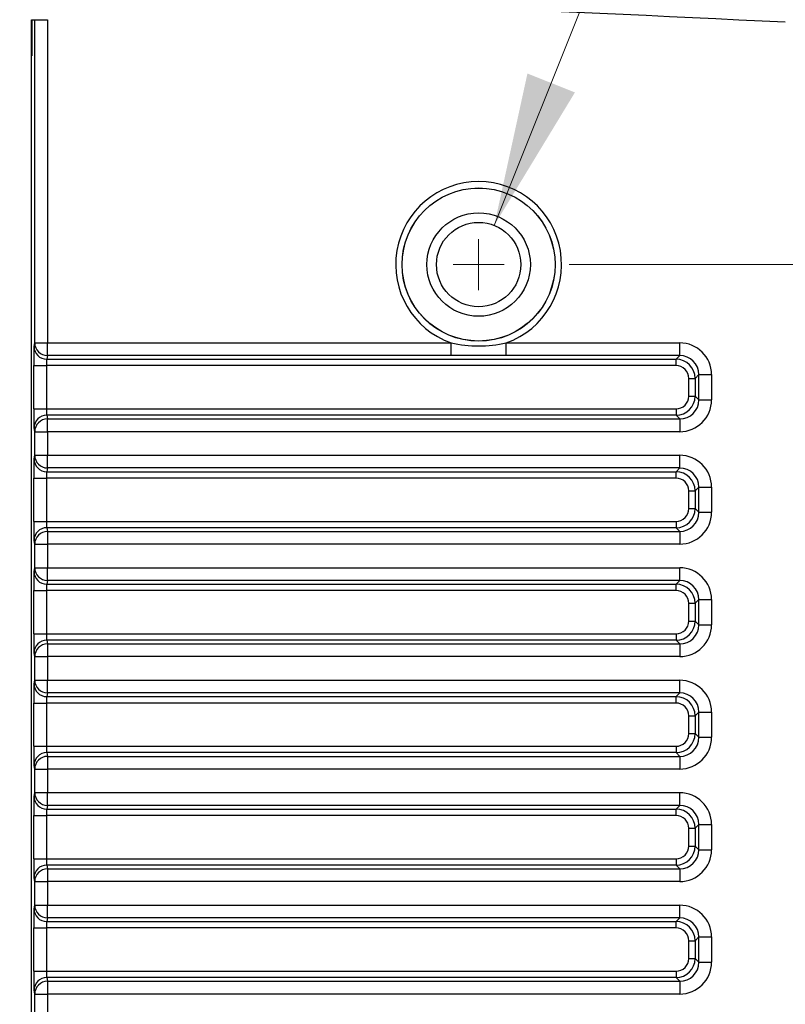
# Model space of a CAD drawing. Header units: millimetres. Extents: x 10 to 272, y 7 to 208.
# Tile 20 of 33: x 90 to 105, y 173 to 193. Entities that reach past the tile are written whole.
import ezdxf

# ---------------------------------------------------------------- set-up
doc = ezdxf.new("R2010")
doc.units = ezdxf.units.MM
doc.styles.add('SLDTEXTSTYLE3', font='TXT', dxfattribs={"width": 0.75})
doc.dimstyles.new('SLDDIMSTYLE2', dxfattribs={"dimtxt": 1.905, "dimasz": 3, "dimexe": 0, "dimexo": 0.0625, "dimgap": 0.47625, "dimtad": 0, "dimtih": 1, "dimtoh": 1, "dimdec": 1, "dimlfac": 2, "dimrnd": 1e-09, "dimzin": 4, "dimdsep": 46, "dimtxsty": 'SLDTEXTSTYLE3', "dimsah": 1, "dimcen": 0.09, "dimadec": 0, "dimazin": 1, "dimtfac": 1, "dimtdec": 1, "dimtofl": 0, "dimtmove": 0, "dimatfit": 3, "dimfxl": 1, "dimfrac": 2, "dimtolj": 1, "dimtzin": 12, "dimarcsym": 0})
doc.dimstyles.new('SLDDIMSTYLE3', dxfattribs={"dimtxt": 1.905, "dimasz": 3, "dimexe": 0, "dimexo": 0.0625, "dimgap": 0.47625, "dimtad": 0, "dimtih": 1, "dimtoh": 1, "dimdec": 1, "dimlfac": 2, "dimrnd": 1e-09, "dimzin": 12, "dimdsep": 46, "dimtxsty": 'SLDTEXTSTYLE3', "dimsah": 1, "dimcen": 0, "dimadec": 0, "dimazin": 3, "dimtfac": 1, "dimtdec": 1, "dimtofl": 0, "dimtmove": 0, "dimatfit": 3, "dimfxl": 1, "dimfrac": 2, "dimtolj": 1, "dimtzin": 12, "dimarcsym": 0})

# ---------------------------------------------------------------- blocks, each defined once
blk = doc.blocks.new('_D_11')
at = {"color": 7, "linetype": 'Continuous', "lineweight": 18}
for p, q in [((100.836, 187.76), (127.186, 187.76)), ((124.011, 187.76), (124.011, 180.885)), ((125.841, 180.498), (125.261, 180.498)), ((125.261, 180.498), (125.261, 177.474)), ((130.767, 180.498), (131.348, 180.498)), ((131.348, 180.498), (131.348, 177.474)), ((125.261, 177.474), (125.841, 177.474)), ((131.348, 177.474), (130.767, 177.474)), ((124.011, 169.76), (124.011, 177.087)), ((100.836, 169.76), (127.186, 169.76))]:
    blk.add_line(p, q, dxfattribs=at)
for points in [[(124.011, 187.76), (123.511, 184.76), (124.511, 184.76)], [(124.011, 169.76), (124.511, 172.76), (123.511, 172.76)]]:
    blk.add_solid(points, dxfattribs=at)
at = {"color": 7, "linetype": 'Continuous', "lineweight": 18, "char_height": 1.905, "attachment_point": 1, "style": 'SLDTEXTSTYLE3'}
for s, insert in [('2X', (116.094, 179.93)), ('36.0', (119.754, 179.93)), ('1.42', (125.841, 179.93))]:
    blk.add_mtext(s, dxfattribs=dict(at, insert=insert))
blk = doc.blocks.new('SW_SYMBOL_HOLE_DEPTH')
at = {"color": 0, "linetype": 'Continuous', "lineweight": 18}
for p, q in [((0, 875), (800, 875)), ((400, 875), (400, 75)), ((100, 555), (400, 75)), ((700, 555), (400, 75))]:
    blk.add_line(p, q, dxfattribs=at)
blk = doc.blocks.new('_D_12')
at = {"color": 7, "linetype": 'Continuous', "lineweight": 18}
for p, q in [((84.348, 188.536), (89.435, 202.545)), ((89.435, 202.545), (91.812, 202.545))]:
    blk.add_line(p, q, dxfattribs=at)
blk.add_solid([(84.348, 188.536), (85.842, 191.185), (84.902, 191.526)], dxfattribs=at)
at = {"color": 7, "linetype": 'Continuous', "lineweight": 18, "xscale": 0.0024333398, "yscale": 0.0024333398, "zscale": 0.0024333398}
blk.add_blockref('SW_SYMBOL_HOLE_DEPTH', (104.983, 201.282), dxfattribs=at)
at = {"color": 7, "linetype": 'Continuous', "lineweight": 18, "char_height": 1.905, "attachment_point": 1, "style": 'SLDTEXTSTYLE3'}
for s, insert in [('3.0[.12]', (107.705, 203.503)), ('2X M4X0.7', (91.812, 203.503))]:
    blk.add_mtext(s, dxfattribs=dict(at, insert=insert))
blk = doc.blocks.new('_D_13')
at = {"color": 7, "linetype": 'Continuous', "lineweight": 18}
for p, q in [((99.372, 188.527), (103.341, 198.462)), ((103.341, 198.462), (105.587, 198.462))]:
    blk.add_line(p, q, dxfattribs=at)
blk.add_solid([(99.372, 188.527), (100.95, 191.127), (100.021, 191.498)], dxfattribs=at)
at = {"color": 7, "linetype": 'Continuous', "lineweight": 18, "xscale": 0.0024333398, "yscale": 0.0024333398, "zscale": 0.0024333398}
blk.add_blockref('SW_SYMBOL_HOLE_DEPTH', (118.758, 197.2), dxfattribs=at)
at = {"color": 7, "linetype": 'Continuous', "lineweight": 18, "char_height": 1.905, "attachment_point": 1, "style": 'SLDTEXTSTYLE3'}
for s, insert in [('4.5[.18]', (121.48, 199.42)), ('2X M4X0.7', (105.587, 199.42))]:
    blk.add_mtext(s, dxfattribs=dict(at, insert=insert))
blk = doc.blocks.new('SW_CENTERMARKSYMBOL_2')
at = {"color": 0, "linetype": 'Continuous', "lineweight": 0}
for q in [(0, 0.5), (-0.5, 0), (0, -0.5), (0.5, 0)]:
    blk.add_line((0, 0), q, dxfattribs=at)

msp = doc.modelspace()

# ---------------------------------------------------------------- linework, layer by layer
at = {"color": 7, "linetype": 'Continuous', "lineweight": 25}
for p, q in [((90.316, 164.97), (90.316, 192.55)), ((90.316, 192.55), (90.325, 192.55)), ((90.325, 192.55), (90.381, 192.55)), ((90.325, 192.55), (90.325, 191.843)), ((90.381, 192.55), (90.631, 192.55)), ((90.381, 186.23), (90.381, 192.55)), ((90.631, 192.55), (90.631, 186.23)), ((90.367, 186.157), (90.381, 186.23)), ((90.381, 186.23), (90.631, 186.23)), ((90.631, 186.23), (98.527, 186.23)), ((90.631, 185.981), (90.631, 186.23)), ((98.527, 185.981), (98.527, 186.23)), ((99.606, 185.981), (99.606, 186.23)), ((99.606, 186.23), (103.001, 186.23)), ((103.001, 185.981), (103.001, 186.23)), ((90.631, 185.981), (90.617, 185.908)), ((90.617, 185.908), (102.928, 185.908)), ((98.527, 185.981), (90.631, 185.981)), ((103.001, 185.981), (99.606, 185.981)), ((102.928, 185.908), (103.001, 185.981)), ((102.928, 185.783), (102.928, 185.908)), ((90.361, 184.937), (90.361, 185.783)), ((90.361, 185.783), (90.611, 185.783)), ((102.928, 185.783), (90.611, 185.783)), ((90.611, 185.783), (90.611, 184.937)), ((103.177, 185.534), (103.301, 185.534)), ((103.177, 185.186), (103.177, 185.534)), ((103.374, 185.607), (103.301, 185.534)), ((103.301, 185.534), (103.301, 185.186)), ((103.374, 185.607), (103.623, 185.607)), ((103.374, 185.114), (103.374, 185.607)), ((103.623, 185.607), (103.623, 185.114)), ((103.177, 185.186), (103.301, 185.186)), ((103.301, 185.186), (103.374, 185.114)), ((103.374, 185.114), (103.623, 185.114)), ((90.361, 184.937), (90.611, 184.937)), ((90.611, 184.937), (102.928, 184.937)), ((102.928, 184.937), (102.928, 184.813)), ((90.617, 184.813), (90.631, 184.74)), ((102.928, 184.813), (90.617, 184.813)), ((90.631, 184.491), (90.631, 184.74)), ((90.631, 184.74), (103.001, 184.74)), ((103.001, 184.74), (102.928, 184.813)), ((103.001, 184.74), (103.001, 184.491)), ((90.381, 184.491), (90.367, 184.564)), ((90.381, 184.491), (90.631, 184.491)), ((90.381, 184.03), (90.381, 184.491)), ((90.631, 184.491), (90.631, 184.03)), ((103.001, 184.491), (90.631, 184.491)), ((90.367, 183.957), (90.381, 184.03)), ((90.381, 184.03), (90.631, 184.03)), ((90.631, 184.03), (103.001, 184.03)), ((90.631, 183.781), (90.631, 184.03)), ((103.001, 183.781), (103.001, 184.03)), ((90.631, 183.781), (90.617, 183.708)), ((103.001, 183.781), (90.631, 183.781)), ((102.928, 183.708), (103.001, 183.781)), ((90.361, 182.737), (90.361, 183.583)), ((90.361, 183.583), (90.611, 183.583)), ((102.928, 183.583), (90.611, 183.583)), ((90.611, 183.583), (90.611, 182.737)), ((90.617, 183.708), (102.928, 183.708)), ((102.928, 183.583), (102.928, 183.708)), ((103.374, 183.407), (103.301, 183.334)), ((103.374, 183.407), (103.623, 183.407)), ((103.374, 182.914), (103.374, 183.407)), ((103.623, 183.407), (103.623, 182.914)), ((103.177, 183.334), (103.301, 183.334)), ((103.177, 182.986), (103.177, 183.334)), ((103.301, 183.334), (103.301, 182.986)), ((103.177, 182.986), (103.301, 182.986)), ((103.301, 182.986), (103.374, 182.914)), ((103.374, 182.914), (103.623, 182.914)), ((90.361, 182.737), (90.611, 182.737)), ((90.611, 182.737), (102.928, 182.737)), ((90.617, 182.613), (90.631, 182.54)), ((102.928, 182.613), (90.617, 182.613)), ((102.928, 182.737), (102.928, 182.613)), ((103.001, 182.54), (102.928, 182.613)), ((90.631, 182.54), (103.001, 182.54)), ((90.631, 182.54), (90.631, 182.291)), ((103.001, 182.54), (103.001, 182.291)), ((90.381, 182.291), (90.367, 182.364)), ((90.381, 182.291), (90.631, 182.291)), ((90.381, 181.83), (90.381, 182.291)), ((90.631, 182.291), (90.631, 181.83)), ((103.001, 182.291), (90.631, 182.291)), ((90.367, 181.757), (90.381, 181.83)), ((90.381, 181.83), (90.631, 181.83)), ((90.631, 181.83), (103.001, 181.83)), ((90.631, 181.581), (90.631, 181.83)), ((103.001, 181.581), (103.001, 181.83)), ((90.631, 181.581), (90.617, 181.508)), ((90.617, 181.508), (102.928, 181.508)), ((103.001, 181.581), (90.631, 181.581)), ((102.928, 181.508), (103.001, 181.581)), ((102.928, 181.383), (102.928, 181.508)), ((90.361, 180.537), (90.361, 181.383)), ((90.361, 181.383), (90.611, 181.383)), ((102.928, 181.383), (90.611, 181.383)), ((90.611, 181.383), (90.611, 180.537)), ((103.177, 181.134), (103.301, 181.134)), ((103.177, 180.786), (103.177, 181.134)), ((103.374, 181.207), (103.301, 181.134)), ((103.301, 181.134), (103.301, 180.786)), ((103.374, 181.207), (103.623, 181.207)), ((103.374, 180.714), (103.374, 181.207)), ((103.623, 181.207), (103.623, 180.714)), ((103.177, 180.786), (103.301, 180.786)), ((103.301, 180.786), (103.374, 180.714)), ((103.374, 180.714), (103.623, 180.714)), ((90.361, 180.537), (90.611, 180.537)), ((90.611, 180.537), (102.928, 180.537)), ((102.928, 180.537), (102.928, 180.413)), ((90.617, 180.413), (90.631, 180.34)), ((102.928, 180.413), (90.617, 180.413)), ((90.631, 180.34), (90.631, 180.091)), ((90.631, 180.34), (103.001, 180.34)), ((103.001, 180.34), (102.928, 180.413)), ((103.001, 180.34), (103.001, 180.091)), ((90.381, 180.091), (90.367, 180.164)), ((90.381, 180.091), (90.631, 180.091)), ((90.381, 179.63), (90.381, 180.091)), ((90.631, 180.091), (90.631, 179.63)), ((103.001, 180.091), (90.631, 180.091)), ((90.367, 179.557), (90.381, 179.63)), ((90.381, 179.63), (90.631, 179.63)), ((90.631, 179.63), (103.001, 179.63)), ((90.631, 179.381), (90.631, 179.63)), ((103.001, 179.381), (103.001, 179.63)), ((90.631, 179.381), (90.617, 179.308)), ((103.001, 179.381), (90.631, 179.381)), ((102.928, 179.308), (103.001, 179.381)), ((90.361, 178.337), (90.361, 179.183)), ((90.361, 179.183), (90.611, 179.183)), ((102.928, 179.183), (90.611, 179.183)), ((90.611, 179.183), (90.611, 178.337)), ((90.617, 179.308), (102.928, 179.308)), ((102.928, 179.183), (102.928, 179.308)), ((103.177, 178.934), (103.301, 178.934)), ((103.177, 178.586), (103.177, 178.934)), ((103.374, 179.007), (103.301, 178.934)), ((103.301, 178.934), (103.301, 178.586)), ((103.374, 179.007), (103.623, 179.007)), ((103.374, 178.514), (103.374, 179.007)), ((103.623, 179.007), (103.623, 178.514)), ((103.177, 178.586), (103.301, 178.586)), ((103.301, 178.586), (103.374, 178.514)), ((103.374, 178.514), (103.623, 178.514)), ((90.361, 178.337), (90.611, 178.337)), ((90.611, 178.337), (102.928, 178.337)), ((90.617, 178.213), (90.631, 178.14)), ((102.928, 178.213), (90.617, 178.213)), ((102.928, 178.337), (102.928, 178.213)), ((103.001, 178.14), (102.928, 178.213)), ((90.631, 178.14), (90.631, 177.891)), ((90.631, 178.14), (103.001, 178.14)), ((103.001, 178.14), (103.001, 177.891)), ((90.381, 177.891), (90.367, 177.964)), ((90.381, 177.891), (90.631, 177.891)), ((90.381, 177.43), (90.381, 177.891)), ((90.631, 177.891), (90.631, 177.43)), ((103.001, 177.891), (90.631, 177.891)), ((90.367, 177.357), (90.381, 177.43)), ((90.381, 177.43), (90.631, 177.43)), ((90.631, 177.43), (103.001, 177.43)), ((90.631, 177.181), (90.631, 177.43)), ((103.001, 177.181), (103.001, 177.43)), ((90.631, 177.181), (90.617, 177.108)), ((90.617, 177.108), (102.928, 177.108)), ((103.001, 177.181), (90.631, 177.181)), ((102.928, 177.108), (103.001, 177.181)), ((102.928, 176.983), (102.928, 177.108)), ((90.361, 176.137), (90.361, 176.983)), ((90.361, 176.983), (90.611, 176.983)), ((102.928, 176.983), (90.611, 176.983)), ((90.611, 176.983), (90.611, 176.137)), ((103.177, 176.734), (103.301, 176.734)), ((103.177, 176.386), (103.177, 176.734)), ((103.374, 176.807), (103.301, 176.734)), ((103.301, 176.734), (103.301, 176.386)), ((103.374, 176.807), (103.623, 176.807)), ((103.374, 176.314), (103.374, 176.807)), ((103.623, 176.807), (103.623, 176.314)), ((103.177, 176.386), (103.301, 176.386)), ((103.301, 176.386), (103.374, 176.314)), ((103.374, 176.314), (103.623, 176.314)), ((90.361, 176.137), (90.611, 176.137)), ((90.611, 176.137), (102.928, 176.137)), ((102.928, 176.137), (102.928, 176.013)), ((90.617, 176.013), (90.631, 175.94)), ((102.928, 176.013), (90.617, 176.013)), ((90.631, 175.94), (90.631, 175.691)), ((90.631, 175.94), (103.001, 175.94)), ((103.001, 175.94), (102.928, 176.013)), ((103.001, 175.94), (103.001, 175.691)), ((90.381, 175.691), (90.367, 175.764)), ((90.381, 175.691), (90.631, 175.691)), ((90.381, 175.23), (90.381, 175.691)), ((90.631, 175.691), (90.631, 175.23)), ((103.001, 175.691), (90.631, 175.691)), ((90.367, 175.157), (90.381, 175.23)), ((90.381, 175.23), (90.631, 175.23)), ((90.631, 175.23), (103.001, 175.23)), ((90.631, 174.981), (90.631, 175.23)), ((103.001, 174.981), (103.001, 175.23)), ((90.631, 174.981), (90.617, 174.908)), ((90.617, 174.908), (102.928, 174.908)), ((103.001, 174.981), (90.631, 174.981)), ((102.928, 174.908), (103.001, 174.981)), ((102.928, 174.783), (102.928, 174.908)), ((90.361, 173.937), (90.361, 174.783)), ((90.361, 174.783), (90.611, 174.783)), ((102.928, 174.783), (90.611, 174.783)), ((90.611, 174.783), (90.611, 173.937)), ((103.177, 174.534), (103.301, 174.534)), ((103.177, 174.186), (103.177, 174.534)), ((103.374, 174.607), (103.301, 174.534)), ((103.301, 174.534), (103.301, 174.186)), ((103.374, 174.607), (103.623, 174.607)), ((103.374, 174.114), (103.374, 174.607)), ((103.623, 174.607), (103.623, 174.114)), ((103.177, 174.186), (103.301, 174.186)), ((103.301, 174.186), (103.374, 174.114)), ((90.361, 173.937), (90.611, 173.937)), ((90.611, 173.937), (102.928, 173.937)), ((102.928, 173.937), (102.928, 173.813)), ((103.374, 174.114), (103.623, 174.114)), ((90.617, 173.813), (90.631, 173.74)), ((102.928, 173.813), (90.617, 173.813)), ((90.631, 173.74), (90.631, 173.491)), ((90.631, 173.74), (103.001, 173.74)), ((103.001, 173.74), (102.928, 173.813)), ((103.001, 173.74), (103.001, 173.491)), ((90.381, 173.491), (90.367, 173.564)), ((90.381, 173.491), (90.631, 173.491)), ((90.381, 173.03), (90.381, 173.491)), ((90.631, 173.491), (90.631, 173.03)), ((103.001, 173.491), (90.631, 173.491))]:
    msp.add_line(p, q, dxfattribs=at)
for radius in [1.498, 1.496, 1.012, 0.825]:
    msp.add_circle((99.066, 187.76), radius, dxfattribs=at)
for centre, radius, start, end in [((79.816, -306.112), 499.25, 87.10098, 88.76791), ((99.066, 187.76), 1.623, 289.4191, 250.5809), ((90.617, 186.158), 0.25, 180.2075, 270.0025), ((90.631, 186.231), 0.25, 180.2066, 270.003), ((90.617, 184.563), 0.25, 89.9974, 179.7926), ((90.631, 184.49), 0.25, 89.9969, 179.7935), ((90.617, 183.958), 0.25, 180.2075, 270.0025), ((90.631, 184.031), 0.25, 180.2066, 270.003), ((90.617, 182.363), 0.25, 89.9974, 179.7926), ((90.631, 182.29), 0.25, 89.9969, 179.7935), ((90.631, 181.831), 0.25, 180.2066, 270.003), ((90.617, 181.758), 0.25, 180.2074, 270.0026), ((90.617, 180.163), 0.25, 89.9974, 179.7926), ((90.631, 180.09), 0.25, 89.997, 179.7934), ((90.617, 179.558), 0.25, 180.2074, 270.0026), ((90.631, 179.631), 0.25, 180.2066, 270.003), ((90.617, 177.963), 0.25, 89.9974, 179.7926), ((90.631, 177.89), 0.25, 89.997, 179.7934), ((90.631, 177.431), 0.25, 180.2066, 270.003), ((90.617, 177.358), 0.25, 180.2074, 270.0026), ((90.617, 175.763), 0.25, 89.9974, 179.7926), ((90.631, 175.69), 0.25, 89.997, 179.7934), ((90.617, 175.158), 0.25, 180.2074, 270.0026), ((90.631, 175.231), 0.25, 180.2065, 270.0031), ((90.617, 173.563), 0.25, 89.9975, 179.7925), ((90.631, 173.49), 0.25, 89.997, 179.7934)]:
    msp.add_arc(centre, radius, start, end, dxfattribs=at)
for centre, major_axis, ratio, start_param, end_param in [((90.367, 185.783), (0, 0.375), 0.017455, 0.087266, 1.570796), ((102.996, 185.602), (-0.445, -0.445), 0.992433, 2.359993, 3.923193), ((90.617, 185.783), (0, 0.125), 0.052365, 0.087266, 1.570796), ((102.926, 185.532), (0.266, 0.266), 0.997446, 5.501585, 7.064785), ((102.996, 185.602), (0.27, 0.27), 0.982556, 5.501585, 7.064785), ((102.926, 185.532), (-0.178, -0.178), 0.992433, 2.359993, 3.923193), ((102.926, 185.188), (-0.266, 0.266), 0.997446, 2.359993, 3.923193), ((102.926, 185.188), (-0.178, 0.178), 0.992433, 2.359993, 3.923193), ((102.996, 185.118), (-0.445, 0.445), 0.992433, 2.359993, 3.923193), ((102.996, 185.118), (0.27, -0.27), 0.982556, 5.501585, 7.064785), ((90.367, 184.937), (0, 0.375), 0.017455, 1.570796, 3.054326), ((90.617, 184.937), (0, 0.125), 0.052365, 1.570796, 3.054326), ((90.367, 183.583), (0, 0.375), 0.017455, 0.087266, 1.570796), ((102.996, 183.402), (-0.445, -0.445), 0.992433, 2.359993, 3.923193), ((102.996, 183.402), (0.27, 0.27), 0.982556, 5.501585, 7.064785), ((90.617, 183.583), (0, 0.125), 0.052365, 0.087266, 1.570796), ((102.926, 183.332), (0.266, 0.266), 0.997446, 5.501585, 7.064785), ((102.926, 183.332), (-0.178, -0.178), 0.992433, 2.359993, 3.923193), ((102.926, 182.988), (-0.266, 0.266), 0.997446, 2.359993, 3.923193), ((102.926, 182.988), (-0.178, 0.178), 0.992433, 2.359993, 3.923193), ((102.996, 182.918), (-0.445, 0.445), 0.992433, 2.359993, 3.923193), ((102.996, 182.918), (0.27, -0.27), 0.982556, 5.501585, 7.064785), ((90.367, 182.737), (0, 0.375), 0.017455, 1.570796, 3.054326), ((90.617, 182.737), (0, 0.125), 0.052365, 1.570796, 3.054326), ((102.996, 181.202), (-0.445, -0.445), 0.992433, 2.359993, 3.923193), ((90.367, 181.383), (0, 0.375), 0.017455, 0.087266, 1.570796), ((90.617, 181.383), (0, 0.125), 0.052365, 0.087266, 1.570796), ((102.926, 181.132), (0.266, 0.266), 0.997446, 5.501585, 7.064785), ((102.996, 181.202), (0.27, 0.27), 0.982556, 5.501585, 7.064785), ((102.926, 181.132), (-0.178, -0.178), 0.992433, 2.359993, 3.923193), ((102.926, 180.788), (-0.266, 0.266), 0.997446, 2.359993, 3.923193), ((102.926, 180.788), (-0.178, 0.178), 0.992433, 2.359993, 3.923193), ((102.996, 180.718), (-0.445, 0.445), 0.992433, 2.359993, 3.923193), ((102.996, 180.718), (0.27, -0.27), 0.982556, 5.501585, 7.064785), ((90.367, 180.537), (0, 0.375), 0.017455, 1.570796, 3.054326), ((90.617, 180.537), (0, 0.125), 0.052365, 1.570796, 3.054326), ((90.367, 179.183), (0, 0.375), 0.017455, 0.087266, 1.570796), ((102.996, 179.002), (-0.445, -0.445), 0.992433, 2.359993, 3.923193), ((102.996, 179.002), (0.27, 0.27), 0.982556, 5.501585, 7.064785), ((90.617, 179.183), (0, 0.125), 0.052365, 0.087266, 1.570796), ((102.926, 178.932), (0.266, 0.266), 0.997446, 5.501585, 7.064785), ((102.926, 178.932), (-0.178, -0.178), 0.992433, 2.359993, 3.923193), ((102.926, 178.588), (0.266, -0.266), 0.997446, 5.501585, 7.064785), ((102.926, 178.588), (-0.178, 0.178), 0.992433, 2.359993, 3.923193), ((102.996, 178.518), (-0.445, 0.445), 0.992433, 2.359993, 3.923193), ((102.996, 178.518), (0.27, -0.27), 0.982556, 5.501585, 7.064785), ((90.367, 178.337), (0, 0.375), 0.017455, 1.570796, 3.054326), ((90.617, 178.337), (0, 0.125), 0.052365, 1.570796, 3.054326), ((102.996, 176.802), (-0.445, -0.445), 0.992433, 2.359993, 3.923193), ((90.367, 176.983), (0, 0.375), 0.017455, 0.087266, 1.570796), ((90.617, 176.983), (0, 0.125), 0.052365, 0.087266, 1.570796), ((102.926, 176.732), (0.266, 0.266), 0.997446, 5.501585, 7.064785), ((102.996, 176.802), (0.27, 0.27), 0.982556, 5.501585, 7.064785), ((102.926, 176.732), (-0.178, -0.178), 0.992433, 2.359993, 3.923193), ((102.926, 176.388), (-0.266, 0.266), 0.997446, 2.359993, 3.923193), ((102.926, 176.388), (-0.178, 0.178), 0.992433, 2.359993, 3.923193), ((102.996, 176.318), (-0.445, 0.445), 0.992433, 2.359993, 3.923193), ((102.996, 176.318), (0.27, -0.27), 0.982556, 5.501585, 7.064785), ((90.367, 176.137), (0, 0.375), 0.017455, 1.570796, 3.054326), ((90.617, 176.137), (0, 0.125), 0.052365, 1.570796, 3.054326), ((90.367, 174.783), (0, 0.375), 0.017455, 0.087266, 1.570796), ((102.996, 174.602), (-0.445, -0.445), 0.992433, 2.359993, 3.923193), ((90.617, 174.783), (0, 0.125), 0.052365, 0.087266, 1.570796), ((102.926, 174.532), (0.266, 0.266), 0.997446, 5.501585, 7.064785), ((102.996, 174.602), (0.27, 0.27), 0.982556, 5.501585, 7.064785), ((102.926, 174.532), (-0.178, -0.178), 0.992433, 2.359993, 3.923193), ((102.926, 174.188), (-0.266, 0.266), 0.997446, 2.359993, 3.923193), ((102.926, 174.188), (-0.178, 0.178), 0.992433, 2.359993, 3.923193), ((90.367, 173.937), (0, 0.375), 0.017455, 1.570796, 3.054326), ((90.617, 173.937), (0, 0.125), 0.052365, 1.570796, 3.054326), ((102.996, 174.118), (-0.445, 0.445), 0.992433, 2.359993, 3.923193), ((102.996, 174.118), (0.27, -0.27), 0.982556, 5.501585, 7.064785)]:
    msp.add_ellipse(centre, major_axis=major_axis, ratio=ratio, start_param=start_param, end_param=end_param, dxfattribs=at)
for points, knots in [([(98.527, 186.23), (98.705, 186.19), (98.886, 186.169), (99.246, 186.169), (99.428, 186.19), (99.606, 186.23)], [0, 0, 0, 0, 0.5, 0.5, 1, 1, 1, 1]), ([(99.606, 185.981), (99.516, 185.981), (99.426, 185.981), (99.246, 185.982), (99.066, 185.982), (98.886, 185.982), (98.707, 185.981), (98.617, 185.981), (98.527, 185.981)], [0, 0, 0, 0, 0.25, 0.25, 0.5, 0.75, 0.75, 1, 1, 1, 1])]:
    msp.add_open_spline(points, degree=3, knots=knots, dxfattribs=at)

# ---------------------------------------------------------------- block references
at = {"color": 7, "linetype": 'Continuous', "lineweight": 0}
msp.add_blockref('SW_CENTERMARKSYMBOL_2', (99.066, 187.76), dxfattribs=at)

# ---------------------------------------------------------------- dimensions: what is measured, and where the dimension line sits
at = {"color": 7, "linetype": 'Continuous', "lineweight": 18}
for p1, p2, text, picture, middle in [((83.785, 186.985), (84.348, 188.536), '2X M4X0.7 {\\fGDT;x}3.0[.12]', '_D_12', (104.169, 202.545)), ((98.76, 186.994), (99.372, 188.527), '2X M4X0.7 {\\fGDT;x}4.5[.18]', '_D_13', (117.944, 198.462))]:
    dim = msp.add_diameter_dim_2p(p1=p1, p2=p2, text=text, dimstyle='SLDDIMSTYLE3', override={"dimpost": '<>'}, dxfattribs=at)
    dim.commit()
    dim.dimension.update_dxf_attribs({"geometry": picture, "text_midpoint": middle, "dimtype": 163})
dim = msp.add_linear_dim(base=(124.011, 187.76), p1=(99.566, 169.76), p2=(99.566, 187.76), angle=90, text='2X <>', dimstyle='SLDDIMSTYLE2', dxfattribs=at)
dim.commit()
dim.dimension.update_dxf_attribs({"geometry": '_D_11', "text_midpoint": (124.011, 178.986), "dimtype": 160})

doc.saveas('drawing.dxf')
